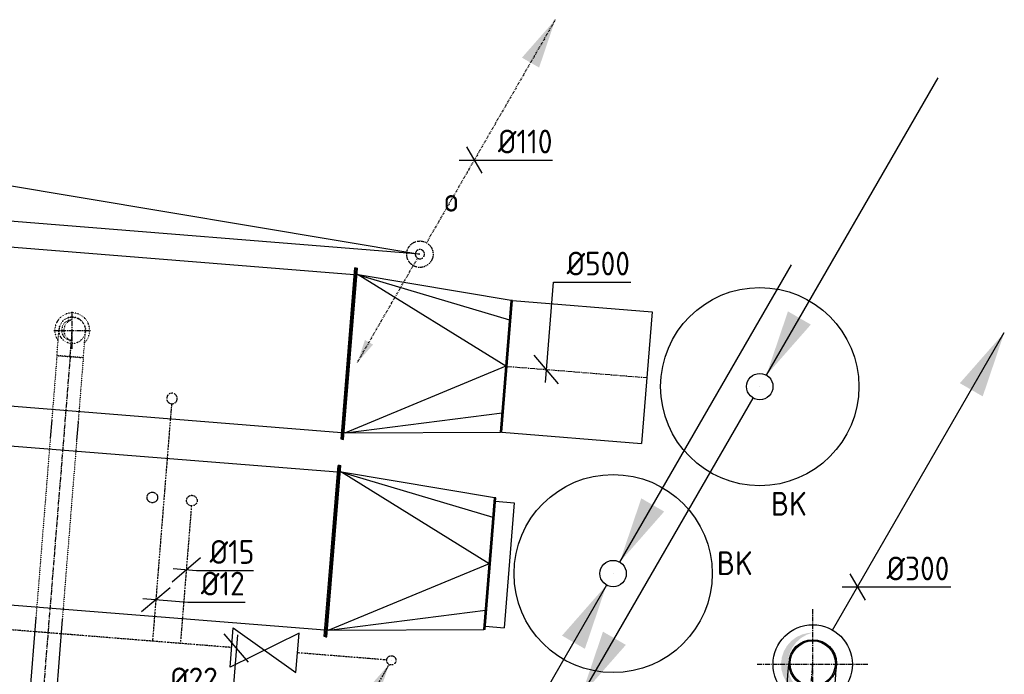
# Model space of a CAD drawing. Header units: millimetres. Extents: x -2745 to 52607, y -299 to 65129.
# Tile 40 of 40: x 16765 to 20491, y 62160 to 64638. Entities that reach past the tile are written whole.
import ezdxf
from ezdxf.enums import TextEntityAlignment as Align

# ---------------------------------------------------------------- set-up
doc = ezdxf.new("R2010")
doc.units = ezdxf.units.MM
for name, pattern in [('2322102', [45, 5, -2, 5, -2, 5, -2, 5, -2, 5, -2, 5, -5]), ('2322102_a', [19.5, 3, -2, 5, -2, 3, -4.5]), ('2322109', [10, 5, -2, 1, -2]), ('2322109_a', [10, 5, -2, 1, -2]), ('2322110', [10, 5, -1, 1, -1, 1, -1]), ('2322123', [45, 5, -2, 5, -2, 5, -2, 5, -2, 5, -2, 5, -5]), ('2322123_a', [19.5, 3, -2, 5, -2, 3, -4.5]), ('CENTER2', [28.575, 19.05, -3.175, 3.175, -3.175]), ('SMALL_DASH', [1.5, 0.5, -1])]:
    doc.linetypes.add(name, pattern=pattern)
for name, color, linetype in [('WL5233--', 4, '2322123'), ('WL531---', 5, '2322109'), ('WL532---', 1, '2322110'), ('WL561---', 4, 'Continuous'), ('WL5627--', 4, '2322102'), ('WL570---_RETOUR_D', 4, 'Continuous'), ('WL570---_RETOUR_HL', 1, 'CENTER2'), ('WL570---_RETOUR_RST', 4, 'Continuous'), ('WL570---_TOEVOER', 3, 'Continuous'), ('WL570---_TOEVOER_D', 3, 'Continuous'), ('WL570---_TOEVOER_HL', 1, 'CENTER2'), ('WM5233--', 1, 'Continuous'), ('WM531---', 1, 'Continuous'), ('WM570---_RETOUR', 1, 'Continuous'), ('WM570---_TOEVOER', 1, 'Continuous')]:
    doc.layers.add(name, color=color, linetype=linetype)
doc.styles.add('BURO-018', font='BUROFONT', dxfattribs={"height": 1.8})
doc.styles.add('STABICAD-018', font='ISOCP.SHX', dxfattribs={"height": 90})
doc.styles.add('STABICAD-025', font='ISOCP.SHX', dxfattribs={"height": 125})

# ---------------------------------------------------------------- blocks, each defined once
blk = doc.blocks.new('*U868')
at = {"color": 0, "linetype": 'Continuous'}
for p, q in [((5, 300, -3125), (8591.6, 300, -3125)), ((8596.6, 325, -3125), (8591.6, 325, -3125)), ((8591.6, -325, -3125), (8591.6, 325, -3125)), ((8596.6, -325, -3125), (8596.6, 325, -3125)), ((5, -300, -3125), (8591.6, -300, -3125)), ((8596.6, -325, -3125), (8591.6, -325, -3125))]:
    blk.add_line(p, q, dxfattribs=at)
at = {"layer": 'WM570---_RETOUR', "color": 2, "style": 'STABICAD-018'}
for tag in ['CODE', 'SECTIONCODE', 'POSITIONCODE']:
    blk.add_attdef(tag, (9380, 63314, 3125), '', height=1.8, dxfattribs=at)
blk = doc.blocks.new('*U886')
at = {"color": 0, "linetype": 'Continuous'}
for p, q in [((5, 300, -3125), (8995.5, 300, -3125)), ((9000.5, 325, -3125), (8995.5, 325, -3125)), ((8995.5, -325, -3125), (8995.5, 325, -3125)), ((9000.5, -325, -3125), (9000.5, 325, -3125)), ((5, -300, -3125), (8995.5, -300, -3125)), ((9000.5, -325, -3125), (8995.5, -325, -3125))]:
    blk.add_line(p, q, dxfattribs=at)
at = {"layer": 'WM570---_RETOUR', "color": 2, "style": 'STABICAD-018'}
for tag, p in [('CODE', (9040.7, 64093.7, 3125)), ('SECTIONCODE', (13468.5, 63888.7, 3125)), ('POSITIONCODE', (14111.1, 63837.1, 3125))]:
    blk.add_attdef(tag, p, '', height=1.8, dxfattribs=at)
blk = doc.blocks.new('PI_SYM115')
at = {"color": 0, "linetype": 'Continuous'}
for p, q in [((-2.5, 1.5), (2.5, -1.5)), ((-2.5, -1.5), (-2.5, 1.5)), ((2.5, 1.5), (-2.5, -1.5)), ((2.5, -1.5), (2.5, 1.5))]:
    blk.add_line(p, q, dxfattribs=at)
at = {"color": 0, "linetype": 'Continuous', "style": 'BURO-018'}
blk.add_attdef('PRODUCTCODE', text='', height=1.8, dxfattribs=at).set_placement((0, 0), align=Align.MIDDLE)
blk = doc.blocks.new('*U785')
at = {"color": 0, "linetype": 'Continuous'}
for p, q in [((-180, 85.5, -3000), (-228.1, 85.5, -3000)), ((-228.1, -85.5, -3000), (-228.1, 85.5, -3000)), ((-180, 90, -3000), (-156.3, 90, -3000)), ((-180, -90, -3000), (-180, 90, -3000)), ((-180, -85.5, -3000), (-180, 85.5, -3000)), ((-156.3, 90, -3000), (-110.5, 90, -3000)), ((-110.5, 90, -3000), (-69.5, 90, -3000)), ((-69.5, 90, -3000), (-36, 90, -3000)), ((-36, 90, -3000), (-12.3, 90, -3000)), ((-12.3, 90, -3000), (0, 90, -3000)), ((-180, -85.5, -3000), (-228.1, -85.5, -3000)), ((-180, -90, -3000), (-156.3, -90, -3000)), ((-156.3, -90, -3000), (-110.5, -90, -3000)), ((-110.5, -90, -3000), (-69.5, -90, -3000)), ((-69.5, -90, -3000), (-36, -90, -3000)), ((-36, -90, -3000), (-12.3, -90, -3000)), ((-12.3, -90, -3000), (0, -90, -3000))]:
    blk.add_line(p, q, dxfattribs=at)
for radius in [90, 85.5]:
    blk.add_circle((0, 0, -3000), radius, dxfattribs=at)
at = {"layer": 'WL570---_RETOUR_HL', "linetype": 'CENTER2'}
blk.add_line((-180, 0, -3000), (0, 0, -3000), dxfattribs=at)
at = {"layer": 'WL570---_TOEVOER_D', "color": 2, "style": 'STABICAD-018'}
for tag in ['CODE', 'SECTIONCODE', 'POSITIONCODE']:
    blk.add_attdef(tag, (19766.7, 62200.8, 3000), '', height=1.8, dxfattribs=at)
blk = doc.blocks.new('*U866')
at = {"linetype": 'Continuous'}
for points in [[(725, 1255.7), (643.3, 1014.2), (556.7, 1064.2)], [(-75, -129.9), (-156.7, -371.4), (-243.3, -321.4)]]:
    blk.add_hatch(color=2, dxfattribs=at).paths.add_polyline_path(points, flags=0)
blk.add_hatch(color=0, dxfattribs=at).paths.add_polyline_path([(0, -120), (-23.8, -117.6), (-46.7, -110.5), (-67.8, -99), (-86.1, -83.6), (-101, -64.8), (-111.8, -43.5), (-118.3, -20.4), (-119.9, 3.5), (-116.9, 27.3), (-109.1, 49.9), (-97, 70.6), (-81.1, 88.5), (-61.9, 102.8), (-40.2, 113.1), (-16.9, 118.8), (0, 120), (-0.4, 119.9), (-23.6, 111.8), (-44.8, 99.2), (-63.1, 82.7), (-77.7, 62.8), (-88, 40.5), (-93.7, 16.5), (-94.6, -8.1), (-90.5, -32.4), (-81.7, -55.4), (-68.5, -76.2), (-51.5, -93.9), (-31.2, -107.9), (-8.6, -117.6), (-0.4, -119.9)], is_closed=False, flags=0)
at = {"color": 2, "linetype": 'Continuous'}
for p, q in [((75, 129.9), (725, 1255.7)), ((-725, -1255.7), (-75, -129.9))]:
    blk.add_line(p, q, dxfattribs=at)
at = {"color": 0, "linetype": 'Continuous'}
blk.add_circle((0, 0), 150, dxfattribs=at)
at = {"layer": 'WL570---_RETOUR_HL', "linetype": 'CENTER2'}
for p, q in [((0, -210, 3000), (0, 210, 3000)), ((-210, 0, 3000), (210, 0, 3000))]:
    blk.add_line(p, q, dxfattribs=at)
blk.add_circle((0, 0), 0.0125, dxfattribs=at)
at = {"layer": 'WM570---_RETOUR', "color": 2, "style": 'STABICAD-018'}
for tag, p in [('SECTIONCODE', (19766.5, 62347.5, 1499.5)), ('POSITIONCODE', (19766.5, 62347.5, 1499.5)), ('CODE', (19766.5, 62297.5)), ('FLOORCODE', (19816.5, 62197.5))]:
    blk.add_attdef(tag, p, '', height=1.8, dxfattribs=at)
blk = doc.blocks.new('*U806')
at = {"color": 2, "linetype": 'SMALL_DASH'}
for p, q in [((0, 50, -2750), (244.2, 50, -2750)), ((0, -50, -2750), (0, 50, -2750)), ((314.2, 50, -2750), (994.2, 50, -2750)), ((0, -50, -2750), (244.2, -50, -2750)), ((314.2, -50, -2750), (994.2, -50, -2750))]:
    blk.add_line(p, q, dxfattribs=at)
at = {"color": 0, "linetype": 'SMALL_DASH'}
for p, q in [((244.2, 50, -2750), (243.2, 50, -2750)), ((314.2, 50, -2750), (315.2, 50, -2750)), ((994.2, 50, -2750), (993.2, 50, -2750)), ((244.2, -50, -2750), (243.2, -50, -2750)), ((314.2, -50, -2750), (315.2, -50, -2750)), ((994.2, -50, -2750), (993.2, -50, -2750))]:
    blk.add_line(p, q, dxfattribs=at)
at = {"color": 0, "linetype": 'Continuous'}
for p, q in [((244.2, 50, -2750), (314.2, 50, -2750)), ((994.2, 50, -2750), (1453.5, 50, -2750)), ((1453.5, 50, -2750), (1453.5, -50, -2750)), ((244.2, -50, -2750), (314.2, -50, -2750)), ((994.2, -50, -2750), (1453.5, -50, -2750))]:
    blk.add_line(p, q, dxfattribs=at)
at = {"layer": 'WL570---_RETOUR_HL', "linetype": 'CENTER2'}
blk.add_line((0, 0, -2750), (1453.5, 0, -2750), dxfattribs=at)
at = {"layer": 'WL570---_TOEVOER_D', "color": 2, "style": 'STABICAD-018'}
for tag in ['CODE', 'SECTIONCODE', 'POSITIONCODE']:
    blk.add_attdef(tag, (16956.2, 63362.1, 2750), '', height=1.8, dxfattribs=at)
blk = doc.blocks.new('*U803')
at = {"color": 2, "linetype": 'SMALL_DASH'}
blk.add_arc((0, 0, -2400), 66, 314.6636, 216.1617, dxfattribs=at)
at = {"layer": 'WL570---_TOEVOER_D', "color": 2, "style": 'STABICAD-018'}
for tag, p in [('CODE', (16964.2, 63561.7, 2400)), ('SECTIONCODE', (16964.2, 63461.7, 2400)), ('MATERIALCODE', (16964.2, 63461.7, 2400)), ('POSITIONCODE', (16964.2, 63461.7, 2400)), ('FLOWPREFIX', (17186.7, 63421.7, 2400)), ('FLOW', (17209.2, 63421.7, 2400)), ('FLOWSUFFIX', (17231.7, 63421.7, 2400))]:
    blk.add_attdef(tag, p, '', height=1.8, dxfattribs=at)
at = {"layer": 'WL570---_TOEVOER_D', "color": 1, "style": 'STABICAD-018'}
blk.add_attdef('PRODUCTCODE', (16764.2, 63501.7, 2400), '', height=1.8, dxfattribs=at)
blk = doc.blocks.new('*U781')
at = {"color": 2, "linetype": 'SMALL_DASH'}
for p, q in [((-100, 50, -2750), (-86.8, 50, -2750)), ((-100, -50, -2750), (-100, 50, -2750)), ((-86.8, 50, -2750), (-61.4, 50, -2750)), ((-61.4, 50, -2750), (-38.6, 50, -2750)), ((-38.6, 50, -2750), (-20, 50, -2750)), ((-20, 50, -2750), (-6.8, 50, -2750)), ((-6.8, 50, -2750), (0, 50, -2750)), ((-100, -50, -2750), (-86.8, -50, -2750)), ((-86.8, -50, -2750), (-61.4, -50, -2750)), ((-61.4, -50, -2750), (-38.6, -50, -2750)), ((-38.6, -50, -2750), (-20, -50, -2750)), ((-20, -50, -2750), (-6.8, -50, -2750)), ((-6.8, -50, -2750), (0, -50, -2750))]:
    blk.add_line(p, q, dxfattribs=at)
blk.add_arc((0, 0, -2750), 50, 270, 90, dxfattribs=at)
at = {"layer": 'WL570---_RETOUR_HL', "linetype": 'CENTER2'}
blk.add_line((-100, 0, -2750), (0, 0, -2750), dxfattribs=at)
at = {"layer": 'WL570---_TOEVOER_D', "color": 2, "style": 'STABICAD-018'}
for tag in ['SECTIONCODE', 'CODE', 'POSITIONCODE']:
    blk.add_attdef(tag, (16964.2, 63461.7, 2750), '', height=1.8, dxfattribs=at)
blk = doc.blocks.new('*U798')
at = {"layer": 'WL570---_RETOUR_HL', "linetype": 'CENTER2'}
for p, q in [((-5.6, 69.8), (5.6, -69.8)), ((69.8, 5.6), (-69.8, -5.6))]:
    blk.add_line(p, q, dxfattribs=at)
at = {"layer": 'WL570---_RETOUR_HL', "linetype": 'SMALL_DASH'}
blk.add_circle((0, 0, -2650), 50, dxfattribs=at)
at = {"layer": 'WL570---_RETOUR_HL', "linetype": 'CENTER2'}
blk.add_circle((0, 0, -2650), 0.0125, dxfattribs=at)
at = {"layer": 'WL570---_RETOUR_HL', "linetype": 'SMALL_DASH'}
for centre, radius, start, end in [((0, 0, -2650), 40, 274.5874, 94.5874), ((-9.5, -0.8, -2650), 41.1, 287.9385, 81.2362)]:
    blk.add_arc(centre, radius, start, end, dxfattribs=at)
at = {"layer": 'WL570---_TOEVOER_D', "color": 2, "style": 'STABICAD-018'}
for tag in ['SECTIONCODE', 'CODE', 'POSITIONCODE']:
    blk.add_attdef(tag, (16964.2, 63461.7, 2650), '', height=1.8, dxfattribs=at)
blk = doc.blocks.new('*U833')
at = {"color": 0, "linetype": '2322109'}
blk.add_arc((0, 0), 20, 268.2786, 262.5467, dxfattribs=at)
at = {"layer": 'WL570---_TOEVOER_D', "color": 2, "style": 'STABICAD-018'}
for tag in ['CODE', 'CODE2', 'SECTIONCODE', 'INDICATIONTEXT', 'LABEL', 'POSITIONCODE']:
    blk.add_attdef(tag, (17341.6, 63203.7), '', height=1.2, dxfattribs=at)
at = {"layer": 'WL570---_TOEVOER_D', "color": 1, "style": 'STABICAD-018'}
blk.add_attdef('PRODUCTCODE', (17341.6, 63203.7), '', height=1.8, dxfattribs=at)
blk = doc.blocks.new('*U826')
at = {"color": 0, "linetype": '2322109'}
blk.add_circle((0, 0), 20, dxfattribs=at)
at = {"layer": 'WL570---_TOEVOER_D', "color": 2, "style": 'STABICAD-018'}
for tag in ['CODE', 'CODE2', 'INDICATIONTEXT', 'LABEL', 'POSITIONCODE', 'SECTIONCODE']:
    blk.add_attdef(tag, (17416.8, 62817.2, 950), '', height=1.2, rotation=350.8253, dxfattribs=at)
at = {"layer": 'WL570---_TOEVOER_D', "color": 1, "style": 'STABICAD-018'}
blk.add_attdef('PRODUCTCODE', (17416.8, 62817.2, 950), '', height=1.8, rotation=350.8253, dxfattribs=at)
blk = doc.blocks.new('*U829')
at = {"color": 0, "linetype": '2322110'}
blk.add_circle((0, 0), 20, dxfattribs=at)
at = {"layer": 'WL570---_TOEVOER_D', "color": 2, "style": 'STABICAD-018'}
for tag in ['CODE', 'CODE2', 'INDICATIONTEXT', 'LABEL', 'POSITIONCODE', 'SECTIONCODE']:
    blk.add_attdef(tag, (17267.3, 62829.2, 950), '', height=1.2, rotation=350.8253, dxfattribs=at)
at = {"layer": 'WL570---_TOEVOER_D', "color": 1, "style": 'STABICAD-018'}
blk.add_attdef('PRODUCTCODE', (17267.3, 62829.2, 950), '', height=1.8, rotation=350.8253, dxfattribs=at)
blk = doc.blocks.new('*U837')
at = {"color": 0, "linetype": 'Continuous'}
for p, q in [((45.8, -53.8), (-45.8, 53.8)), ((4, 49.8), (-15.2, -189.1)), ((-15.2, -189.1), (-250.6, -189.1))]:
    blk.add_line(p, q, dxfattribs=at)
at = {"color": 0, "linetype": 'Continuous', "style": 'STABICAD-018'}
blk.add_text('%%c22', height=90, dxfattribs=at).set_placement((-250.6, -164.1))
at = {"layer": 'WL570---_TOEVOER_D', "color": 2, "style": 'STABICAD-018'}
blk.add_attdef('CODE', (17585.2, 62259.5), '', height=1.2, dxfattribs=at)
blk = doc.blocks.new('*U836')
at = {"color": 0, "linetype": 'Continuous'}
for p, q in [((-53.8, -45.8), (53.8, 45.8)), ((-49.8, 4), (38.4, -3.1)), ((38.4, -3.1), (254.1, -3.1))]:
    blk.add_line(p, q, dxfattribs=at)
at = {"color": 0, "linetype": 'Continuous', "style": 'STABICAD-018'}
blk.add_text('%%c15', height=90, dxfattribs=at).set_placement((88.4, 21.9))
at = {"layer": 'WL570---_TOEVOER_D', "color": 2, "style": 'STABICAD-018'}
blk.add_attdef('CODE', (17395.8, 62555.9, 950), '', height=1.2, dxfattribs=at)
blk = doc.blocks.new('*U852')
at = {"color": 0, "linetype": 'Continuous'}
for p, q in [((-53.8, -45.8), (53.8, 45.8)), ((-49.8, 4), (120.5, -9.7)), ((120.5, -9.7), (337.9, -9.7))]:
    blk.add_line(p, q, dxfattribs=at)
at = {"color": 0, "linetype": 'Continuous', "style": 'STABICAD-018'}
blk.add_text('%%c12', height=90, dxfattribs=at).set_placement((170.5, 15.3))
at = {"layer": 'WM570---_TOEVOER', "color": 2, "style": 'STABICAD-018'}
blk.add_attdef('CODE', (17280.6, 62442.7), '', height=1.2, dxfattribs=at)
blk = doc.blocks.new('*U850')
at = {"linetype": '2322109'}
blk.add_hatch(color=2, dxfattribs=at).paths.add_polyline_path([(-8.8, -15.2), (-37.3, -99.7), (-67.7, -82.2)], flags=0)
at = {"color": 0, "linetype": '2322109'}
blk.add_line((0, 0), (0, 0, 1), dxfattribs=at)
at = {"color": 2, "linetype": '2322109_a'}
blk.add_line((-8.8, -15.2, 1), (-236.2, -409.2, 1), dxfattribs=at)
at = {"color": 2, "linetype": '2322109'}
blk.add_circle((0, 0, 1), 17.5, dxfattribs=at)
at = {"layer": 'WM570---_TOEVOER', "color": 2, "style": 'STABICAD-018'}
for tag, p in [('SECTIONCODE', (18171.9, 62362.5, 149)), ('POSITIONCODE', (18171.9, 62362.5, 149)), ('CODE', (18171.9, 62312.5, -1)), ('FLOORCODE', (18221.9, 62212.5, -1))]:
    blk.add_attdef(tag, p, '', height=1.2, dxfattribs=at)
blk = doc.blocks.new('*U865')
at = {"linetype": 'Continuous'}
for points in [[(25, 43.3), (106.7, 284.8), (193.3, 234.8)], [(-675, -1169.1), (-593.3, -927.6), (-506.7, -977.6)]]:
    blk.add_hatch(color=2, dxfattribs=at).paths.add_polyline_path(points, flags=0)
at = {"color": 2, "linetype": 'Continuous'}
for p, q in [((25, 43.3, 3000), (675, 1169.1, 3000)), ((-675, -1169.1, 3000), (-25, -43.3, 3000))]:
    blk.add_line(p, q, dxfattribs=at)
at = {"color": 0, "linetype": 'Continuous'}
blk.add_line((0, 0), (0, 0, 3000), dxfattribs=at)
blk.add_circle((0, 0, 3000), 50, dxfattribs=at)
at = {"color": 2, "linetype": 'Continuous'}
blk.add_circle((0, 0, 3000), 50, dxfattribs=at)
at = {"layer": 'WL570---_TOEVOER_D', "color": 2, "style": 'STABICAD-018'}
for tag, p in [('SECTIONCODE', (19566, 63398.7, 1499.5)), ('POSITIONCODE', (19566, 63398.7, 1499.5)), ('CODE', (19566, 63348.7)), ('FLOORCODE', (19616, 63248.7))]:
    blk.add_attdef(tag, p, '', height=1.8, dxfattribs=at)
blk = doc.blocks.new('*U864')
at = {"linetype": 'Continuous'}
for points in [[(25, 43.3), (106.7, 284.8), (193.3, 234.8)], [(-25, -43.3), (-106.7, -284.8), (-193.3, -234.8)]]:
    blk.add_hatch(color=2, dxfattribs=at).paths.add_polyline_path(points, flags=0)
at = {"color": 2, "linetype": 'Continuous'}
for p, q in [((25, 43.3, 3000), (675, 1169.1, 3000)), ((-25, -43.3, 3000), (-675, -1169.1, 3000))]:
    blk.add_line(p, q, dxfattribs=at)
at = {"color": 0, "linetype": 'Continuous'}
blk.add_line((0, 0), (0, 0, 3000), dxfattribs=at)
blk.add_circle((0, 0, 3000), 50, dxfattribs=at)
at = {"color": 2, "linetype": 'Continuous'}
blk.add_circle((0, 0, 3000), 50, dxfattribs=at)
at = {"layer": 'WL570---_TOEVOER_D', "color": 2, "style": 'STABICAD-018'}
for tag, p in [('SECTIONCODE', (19011, 62690.9, 1499.5)), ('POSITIONCODE', (19011, 62690.9, 1499.5)), ('CODE', (19011, 62640.9)), ('FLOORCODE', (19061, 62540.9))]:
    blk.add_attdef(tag, p, '', height=1.8, dxfattribs=at)
blk = doc.blocks.new('*U867')
at = {"color": 0, "linetype": 'Continuous'}
for p, q in [((-28.9, 50), (28.9, -50)), ((-57.7, 0), (60.3, 0)), ((60.3, 0), (353.4, 0))]:
    blk.add_line(p, q, dxfattribs=at)
at = {"color": 0, "linetype": 'Continuous', "style": 'STABICAD-018'}
blk.add_text('%%c300', height=90, dxfattribs=at).set_placement((110.3, 25))
at = {"layer": 'WM570---_RETOUR', "color": 2, "style": 'STABICAD-025'}
blk.add_attdef('CODE', (19935.5, 62490.3), '', height=1.8, dxfattribs=at)
blk = doc.blocks.new('*U873')
at = {"color": 0, "linetype": 'Continuous'}
for p, q in [((-5, 325, -3125), (0, 325, -3125)), ((-5, -325, -3125), (-5, 325, -3125)), ((0, -325, -3125), (0, 325, -3125)), ((5, 300, -3125), (0, 300, -3125)), ((590, 0, -3125), (5, 300, -3125)), ((5, 300, -3125), (590, 176.8, -3125)), ((590, 250, -3125), (5, 300, -3125)), ((595, 250, -3125), (590, 250, -3125)), ((590, -250, -3125), (590, 250, -3125)), ((595, -250, -3125), (595, 250, -3125)), ((595, 237.5, -3125), (665.4, 237.5, -3125)), ((665.4, 237.5, -3125), (665.4, -237.5, -3125)), ((590, 0, -3125), (5, -300, -3125)), ((5, -300, -3125), (590, -176.8, -3125)), ((5, -300, -3125), (590, -250, -3125)), ((595, -250, -3125), (590, -250, -3125)), ((595, -237.5, -3125), (665.4, -237.5, -3125)), ((-5, -325, -3125), (0, -325, -3125)), ((5, -300, -3125), (0, -300, -3125))]:
    blk.add_line(p, q, dxfattribs=at)
at = {"layer": 'WM570---_RETOUR', "color": 2}
for tag, p, style in [('CODE', (17954.1, 62725.7, 3125), 'STABICAD-018'), ('SECTIONCODE', (17954.1, 62625.7, 3125), 'STABICAD-025'), ('POSITIONCODE', (17954.1, 62625.7, 3125), 'STABICAD-025')]:
    blk.add_attdef(tag, p, '', height=1.8, dxfattribs=dict(at, style=style))
blk = doc.blocks.new('*U881')
at = {"color": 0, "linetype": 'Continuous'}
for p, q in [((-5, 325, -3125), (0, 325, -3125)), ((-5, -325, -3125), (-5, 325, -3125)), ((0, -325, -3125), (0, 325, -3125)), ((5, 300, -3125), (0, 300, -3125)), ((590, 0, -3125), (5, 300, -3125)), ((5, 300, -3125), (590, 176.8, -3125)), ((590, 250, -3125), (5, 300, -3125)), ((595, 250, -3125), (590, 250, -3125)), ((590, -250, -3125), (590, 250, -3125)), ((595, -250, -3125), (595, 250, -3125)), ((590, 0, -3125), (5, -300, -3125)), ((5, -300, -3125), (590, -176.8, -3125)), ((5, -300, -3125), (590, -250, -3125)), ((595, -250, -3125), (590, -250, -3125)), ((-5, -325, -3125), (0, -325, -3125)), ((5, -300, -3125), (0, -300, -3125))]:
    blk.add_line(p, q, dxfattribs=at)
at = {"layer": 'WM570---_RETOUR', "color": 2}
for tag, p, style in [('CODE', (18017.2, 63473, 3125), 'STABICAD-018'), ('SECTIONCODE', (18017.2, 63373, 3125), 'STABICAD-025'), ('POSITIONCODE', (18017.2, 63373, 3125), 'STABICAD-025')]:
    blk.add_attdef(tag, p, '', height=1.8, dxfattribs=dict(at, style=style))
blk = doc.blocks.new('*U880')
at = {"color": 0, "linetype": 'Continuous'}
for p, q in [((0, 250, -3125), (529.8, 250, -3125)), ((0, -250, -3125), (0, 250, -3125)), ((529.8, 250, -3125), (529.8, -250, -3125)), ((0, -250, -3125), (529.8, -250, -3125))]:
    blk.add_line(p, q, dxfattribs=at)
at = {"layer": 'WL570---_TOEVOER_HL', "linetype": 'CENTER2'}
blk.add_line((0, 0, -3125), (529.8, 0, -3125), dxfattribs=at)
at = {"layer": 'WM570---_RETOUR', "color": 2, "style": 'STABICAD-025'}
for tag in ['CODE', 'SECTIONCODE', 'POSITIONCODE']:
    blk.add_attdef(tag, (18610.3, 63325.4, 3125), '', height=1.8, dxfattribs=at)
blk = doc.blocks.new('*U887')
at = {"color": 0, "linetype": 'Continuous'}
for p, q in [((-4, -49.8, -3125), (26.6, 330.9, -3125)), ((26.6, 330.9, -3125), (319.6, 330.9, -3125)), ((45.8, -53.8, -3125), (-45.8, 53.8, -3125))]:
    blk.add_line(p, q, dxfattribs=at)
at = {"color": 0, "linetype": 'Continuous', "style": 'STABICAD-018'}
blk.add_text('%%c500', height=90, dxfattribs=at).set_placement((76.6, 355.9, -3125))
at = {"layer": 'WM570---_RETOUR', "color": 2, "style": 'STABICAD-025'}
blk.add_attdef('CODE', (18758.6, 63313.5, 3125), '', height=1.8, dxfattribs=at)
blk = doc.blocks.new('*U888')
at = {"linetype": '2322123'}
blk.add_hatch(color=2, dxfattribs=at).paths.add_polyline_path([(512.5, 887.7), (451.2, 706.5), (386.3, 744)], flags=0)
at = {"color": 2, "linetype": '2322123_a'}
blk.add_line((512.5, 887.7, 1), (25, 43.3, 1), dxfattribs=at)
at = {"color": 0, "linetype": '2322123'}
blk.add_line((0, 0), (0, 0, 1), dxfattribs=at)
blk.add_circle((0, 0, 1), 50, dxfattribs=at)
at = {"color": 2, "linetype": '2322123'}
blk.add_circle((0, 0, 1), 50, dxfattribs=at)
at = {"layer": 'WM570---_RETOUR', "color": 2}
for tag, p, style in [('SECTIONCODE', (18279.8, 63899.9, 3150), 'STABICAD-025'), ('POSITIONCODE', (18279.8, 63899.9, 3150), 'STABICAD-025'), ('CODE', (18279.8, 63849.9, 3000), 'STABICAD-018'), ('FLOORCODE', (18329.8, 63749.9, 3000), 'STABICAD-018')]:
    blk.add_attdef(tag, p, '', height=1.8, dxfattribs=dict(at, style=style))
blk = doc.blocks.new('*U889')
at = {"color": 0, "linetype": 'Continuous'}
for p, q in [((-28.9, 50), (28.9, -50)), ((-57.7, 0), (39.6, 0)), ((39.6, 0), (296.6, 0))]:
    blk.add_line(p, q, dxfattribs=at)
at = {"color": 0, "linetype": 'Continuous', "style": 'STABICAD-018'}
blk.add_text('%%c110', height=90, dxfattribs=at).set_placement((89.6, 25))
at = {"layer": 'WM570---_RETOUR', "color": 2, "style": 'STABICAD-025'}
blk.add_attdef('CODE', (18485.6, 64106.4, 3000), '', height=1.8, dxfattribs=at)
blk = doc.blocks.new('*U890')
at = {"linetype": '2322102'}
blk.add_hatch(color=2, dxfattribs=at).paths.add_polyline_path([(-236.2, -409.2), (-207.7, -324.7), (-177.3, -342.2)], flags=0)
at = {"color": 0, "linetype": '2322102'}
blk.add_line((0, 0), (0, 0, 1), dxfattribs=at)
at = {"color": 2, "linetype": '2322102_a'}
blk.add_line((-236.2, -409.2, 1), (-8.8, -15.2, 1), dxfattribs=at)
at = {"color": 2, "linetype": '2322102'}
blk.add_arc((0, 0, 1), 17.5, 178.6885, 172.1368, dxfattribs=at)
at = {"layer": 'WM570---_RETOUR', "color": 2}
for tag, p, style in [('SECTIONCODE', (17834.8, 63930.7, 149), 'STABICAD-025'), ('POSITIONCODE', (17834.8, 63930.7, 149), 'STABICAD-025'), ('CODE', (17834.8, 63880.7, -1), 'STABICAD-018'), ('FLOORCODE', (17884.8, 63780.7, -1), 'STABICAD-018')]:
    blk.add_attdef(tag, p, '', height=1.2, dxfattribs=dict(at, style=style))

msp = doc.modelspace()

# ---------------------------------------------------------------- linework, layer by layer
at = {"layer": 'WL531---', "linetype": '2322109'}
for p, q in [((17340, 63183.8), (17267.9, 62285)), ((17415.2, 62797.2, 950), (17373.4, 62276.5, 950)), ((17567.6, 62261), (11730.4, 62729.3)), ((18154.5, 62213.9), (17816.8, 62241))]:
    msp.add_line(p, q, dxfattribs=at)
at = {"layer": 'WL570---_RETOUR_D', "linetype": 'Continuous'}
msp.add_circle((19011, 62540.9), 375, dxfattribs=at)
at = {"layer": 'WL570---_TOEVOER_D'}
msp.add_circle((19566, 63248.7), 375, dxfattribs=at)
at = {"layer": 'WM570---_RETOUR'}
for p, q in [((15124.4, 64278.9, 3050), (18279.8, 63749.9, 3050)), ((18279.8, 63749.9, 3050), (15102.4, 64004.9, 3050))]:
    msp.add_line(p, q, dxfattribs=at)

# ---------------------------------------------------------------- block references
at = {"layer": 'WL5233--', "linetype": '2322123'}
msp.add_blockref('*U888', (18279.8, 63749.9, 3000), dxfattribs=at)
at = {"layer": 'WL531---', "linetype": '2322109'}
for name, p in [('*U833', (17341.6, 63203.7)), ('*U850', (18171.9, 62212.5, -1))]:
    msp.add_blockref(name, p, dxfattribs=at)
at = {"layer": 'WL531---', "linetype": '2322109', "rotation": 350.8252924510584}
msp.add_blockref('*U826', (17416.8, 62817.2, 950), dxfattribs=at)
at = {"layer": 'WL532---', "linetype": '2322110', "rotation": 350.8252924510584}
msp.add_blockref('*U829', (17267.3, 62829.2, 950), dxfattribs=at)
at = {"layer": 'WL561---', "color": 2, "linetype": 'Continuous', "xscale": 50, "yscale": 50, "zscale": 50, "rotation": 355.412646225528}
msp.add_blockref('PI_SYM115', (17692.2, 62251), dxfattribs=at)
at = {"layer": 'WL5627--', "linetype": '2322102'}
msp.add_blockref('*U890', (18279.8, 63749.9, -1), dxfattribs=at)
at = {"layer": 'WL570---_RETOUR_D', "linetype": 'Continuous'}
for name, p, rotation in [('*U868', (9380, 63314, 3125), 355.4100000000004), ('*U798', (16964.2, 63461.7, 2650), 175.4126462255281), ('*U781', (16964.2, 63461.7, 2750), 85.41264622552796), ('*U806', (16956.2, 63362.1, 2750), 265.412646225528), ('*U873', (17954.1, 62625.7, 3125), 355.4100000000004), ('*U785', (19766.7, 62200.8, 3000), 85.42526662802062)]:
    msp.add_blockref(name, p, dxfattribs=dict(at, rotation=rotation))
msp.add_blockref('*U866', (19766.5, 62197.5), dxfattribs=at)
at = {"layer": 'WL570---_RETOUR_RST', "linetype": 'Continuous'}
msp.add_blockref('*U803', (16964.2, 63461.7, 2400), dxfattribs=at)
at = {"layer": 'WL570---_TOEVOER', "linetype": 'Continuous'}
for name, p in [('*U865', (19566, 63248.7)), ('*U864', (19011, 62540.9))]:
    msp.add_blockref(name, p, dxfattribs=at)
at = {"layer": 'WL570---_TOEVOER_D', "linetype": 'Continuous'}
for name, p, rotation in [('*U886', (9040.7, 64093.7, 3125), 355.4100000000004), ('*U881', (18017.2, 63373, 3125), 355.4100000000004), ('*U880', (18610.3, 63325.4, 3125), 355.410000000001)]:
    msp.add_blockref(name, p, dxfattribs=dict(at, rotation=rotation))
at = {"layer": 'WM5233--', "linetype": 'Continuous'}
msp.add_blockref('*U889', (18485.6, 64106.4, 3000), dxfattribs=at)
at = {"layer": 'WM531---', "linetype": 'Continuous'}
for name, p in [('*U836', (17395.8, 62555.9, 950)), ('*U852', (17280.6, 62442.7)), ('*U837', (17585.2, 62259.5))]:
    msp.add_blockref(name, p, dxfattribs=at)
at = {"layer": 'WM570---_RETOUR', "linetype": 'Continuous'}
msp.add_blockref('*U867', (19935.5, 62490.3), dxfattribs=at)
at = {"layer": 'WM570---_TOEVOER', "linetype": 'Continuous'}
msp.add_blockref('*U887', (18758.6, 63313.5, 3125), dxfattribs=at)

# ---------------------------------------------------------------- texts
at = {"layer": 'WL5233--', "color": 2, "style": 'STABICAD-018'}
msp.add_text('o', height=90, dxfattribs=at).set_placement((18398.5, 63955.6, 3001), align=Align.MIDDLE_CENTER)
at = {"layer": 'WL570---_RETOUR_D', "color": 2, "linetype": 'Continuous', "style": 'STABICAD-018'}
msp.add_text('BK', height=90, dxfattribs=at).set_placement((19403.7, 62535.4))
at = {"layer": 'WL570---_TOEVOER_D', "color": 2, "style": 'STABICAD-018'}
msp.add_text('BK', height=90, dxfattribs=at).set_placement((19608.4, 62760.4))

doc.saveas('drawing.dxf')
